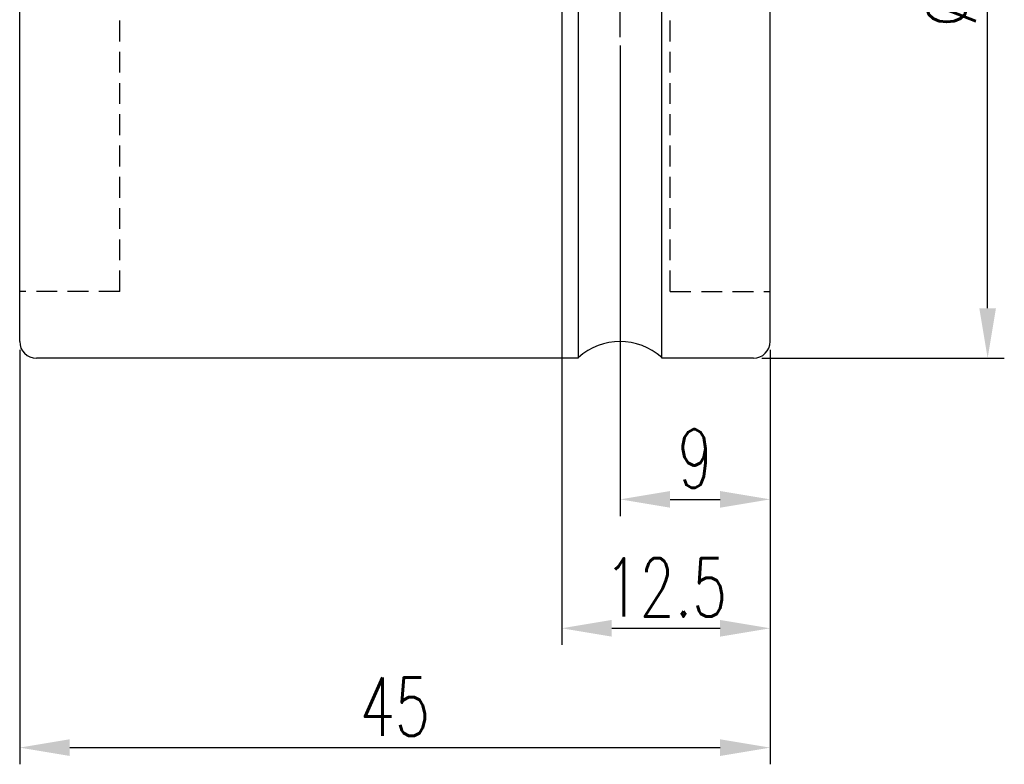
# Model space of a CAD drawing. Extents: x 48 to 212, y 64 to 165.
# Tile 2 of 7: x 151 to 210, y 64 to 108. Entities that reach past the tile are written whole.
import ezdxf

# ---------------------------------------------------------------- set-up
doc = ezdxf.new("R2010")
doc.units = 0
doc.header["$MEASUREMENT"] = 0
doc.linetypes.add('CENTER', pattern=[2, 1.25, -0.25, 0.25, -0.25])
doc.linetypes.add('HIDDEN', pattern=[0.375, 0.25, -0.125])
for name, color, linetype in [('CEN', 1, 'CENTER'), ('DIM', 4, 'CONTINUOUS'), ('HID', 2, 'HIDDEN'), ('OUT', 3, 'CONTINUOUS')]:
    doc.layers.add(name, color=color, linetype=linetype)
doc.styles.add('CHN', font='SIMPLEX.shx', dxfattribs={"width": 0.7, "bigfont": 'CHINESET.shx'})
doc.dimstyles.get("Standard").update_dxf_attribs({"dimscale": 0, "dimtxt": 4, "dimasz": 3, "dimexe": 1, "dimexo": 0.5, "dimgap": 1, "dimtad": 1, "dimdsep": 46, "dimtxsty": 'CHN', "dimcen": 0.09, "dimclrd": 256, "dimclre": 256, "dimclrt": 256, "dimadec": 0, "dimazin": 0, "dimtp": 1, "dimtm": 1, "dimtfac": 0.6, "dimtix": 1, "dimtmove": 2, "dimatfit": 3, "dimfxl": 0, "dimtvp": 0.85, "dimtolj": 1, "dimarcsym": 0})

# ---------------------------------------------------------------- blocks, each defined once
blk = doc.blocks.new('*D1')
at = {"layer": 'DIM', "color": 0, "lineweight": -2, "transparency": 16777216}
for p, q in [((150.922, 88.398), (150.922, 63.546)), ((195.922, 88.398), (195.922, 63.546)), ((153.922, 64.546), (192.922, 64.546))]:
    blk.add_line(p, q, dxfattribs=at)
at = {"layer": 'DIM', "color": 0, "transparency": 16777216}
for points in [[(153.922, 65.046), (153.922, 64.046), (150.922, 64.546)], [(192.922, 65.046), (192.922, 64.046), (195.922, 64.546)]]:
    blk.add_solid(points, dxfattribs=at)
at = {"layer": 'DIM', "color": 0, "transparency": 16777216, "insert": (173.422, 66.996), "char_height": 3.5, "attachment_point": 5, "style": 'CHN'}
blk.add_mtext('\\A1;45', dxfattribs=at)
blk = doc.blocks.new('*D2')
at = {"layer": 'DIM', "color": 0, "lineweight": -2, "transparency": 16777216}
for p, q in [((195.422, 133.898), (209.963, 133.898)), ((208.963, 90.898), (208.963, 130.898)), ((195.422, 87.898), (209.963, 87.898))]:
    blk.add_line(p, q, dxfattribs=at)
at = {"layer": 'DIM', "color": 0, "transparency": 16777216}
for points in [[(208.463, 130.898), (209.463, 130.898), (208.963, 133.898)], [(208.463, 90.898), (209.463, 90.898), (208.963, 87.898)]]:
    blk.add_solid(points, dxfattribs=at)
at = {"layer": 'DIM', "color": 0, "transparency": 16777216, "insert": (206.513, 110.898), "char_height": 3.5, "attachment_point": 5, "rotation": 90, "style": 'CHN'}
blk.add_mtext('\\A1;%%C46', dxfattribs=at)
blk = doc.blocks.new('*D3')
at = {"layer": 'DIM', "color": 0, "lineweight": -2, "transparency": 16777216}
for p, q in [((186.922, 106.648), (186.922, 78.434)), ((195.922, 88.398), (195.922, 78.434)), ((189.922, 79.434), (192.922, 79.434))]:
    blk.add_line(p, q, dxfattribs=at)
at = {"layer": 'DIM', "color": 0, "transparency": 16777216}
for points in [[(189.922, 79.934), (189.922, 78.934), (186.922, 79.434)], [(192.922, 79.934), (192.922, 78.934), (195.922, 79.434)]]:
    blk.add_solid(points, dxfattribs=at)
at = {"layer": 'DIM', "color": 0, "transparency": 16777216, "insert": (191.422, 81.884), "char_height": 3.5, "attachment_point": 5, "style": 'CHN'}
blk.add_mtext('\\A1;9', dxfattribs=at)
blk = doc.blocks.new('*D4')
at = {"layer": 'DIM', "color": 0, "lineweight": -2, "transparency": 16777216}
for p, q in [((183.422, 126.65), (183.422, 70.703)), ((195.922, 88.398), (195.922, 70.703)), ((186.422, 71.703), (192.922, 71.703))]:
    blk.add_line(p, q, dxfattribs=at)
at = {"layer": 'DIM', "color": 0, "transparency": 16777216}
for points in [[(186.422, 72.203), (186.422, 71.203), (183.422, 71.703)], [(192.922, 72.203), (192.922, 71.203), (195.922, 71.703)]]:
    blk.add_solid(points, dxfattribs=at)
at = {"layer": 'DIM', "color": 0, "transparency": 16777216, "insert": (189.672, 74.153), "char_height": 3.5, "attachment_point": 5, "style": 'CHN'}
blk.add_mtext('\\A1;12.5', dxfattribs=at)

msp = doc.modelspace()

# ---------------------------------------------------------------- linework, layer by layer
at = {"layer": 'CEN', "color": 0, "ltscale": 5}
msp.add_line((186.922, 107.148), (186.922, 114.648), dxfattribs=at)
at = {"layer": 'HID', "color": 0, "ltscale": 5}
for p, q in [((156.922, 91.898), (156.922, 129.898)), ((189.922, 91.898), (189.922, 129.898)), ((156.922, 91.898), (150.922, 91.898)), ((189.922, 91.898), (195.922, 91.898))]:
    msp.add_line(p, q, dxfattribs=at)
at = {"layer": 'OUT', "color": 0, "ltscale": 5}
for p, q in [((184.422, 87.943), (184.422, 133.898)), ((189.422, 87.898), (189.422, 133.898)), ((150.922, 88.898), (150.922, 132.898)), ((195.922, 88.898), (195.922, 132.898)), ((184.422, 87.898), (151.922, 87.898)), ((194.922, 87.898), (189.422, 87.898))]:
    msp.add_line(p, q, dxfattribs=at)
for centre, radius, start, end in [((151.922, 88.898), 1, 180, 270), ((186.922, 85.148), 3.75, 48.18969, 131.81031), ((194.922, 88.898), 1, 270, 0)]:
    msp.add_arc(centre, radius, start, end, dxfattribs=at)

# ---------------------------------------------------------------- dimensions: what is measured, and where the dimension line sits
at = {"layer": 'DIM', "color": 0}
dim = msp.add_linear_dim(base=(208.963, 133.898), p1=(194.922, 87.898), p2=(194.922, 133.898), angle=90, text='%%C<>', dimstyle='Standard', override={"dimscale": 1, "dimtxt": 3.5, "dimgap": 0.7, "dimclrd": 0, "dimclre": 0, "dimclrt": 0, "dimtmove": 0}, dxfattribs=at)
dim.commit()
dim.dimension.update_dxf_attribs({"geometry": '*D2', "text_midpoint": (206.513, 110.898)})
for base, p1, picture, middle in [((195.922, 71.703), (183.422, 127.15), '*D4', (189.672, 74.153)), ((195.922, 79.434), (186.922, 107.148), '*D3', (191.422, 81.884)), ((195.922, 64.546), (150.922, 88.898), '*D1', (173.422, 66.996))]:
    dim = msp.add_linear_dim(base=base, p1=p1, p2=(195.922, 88.898), dimstyle='Standard', override={"dimscale": 1, "dimtxt": 3.5, "dimgap": 0.7, "dimclrd": 0, "dimclre": 0, "dimclrt": 0, "dimtmove": 0}, dxfattribs=at)
    dim.commit()
    dim.dimension.update_dxf_attribs({"geometry": picture, "text_midpoint": middle})

doc.saveas('drawing.dxf')
